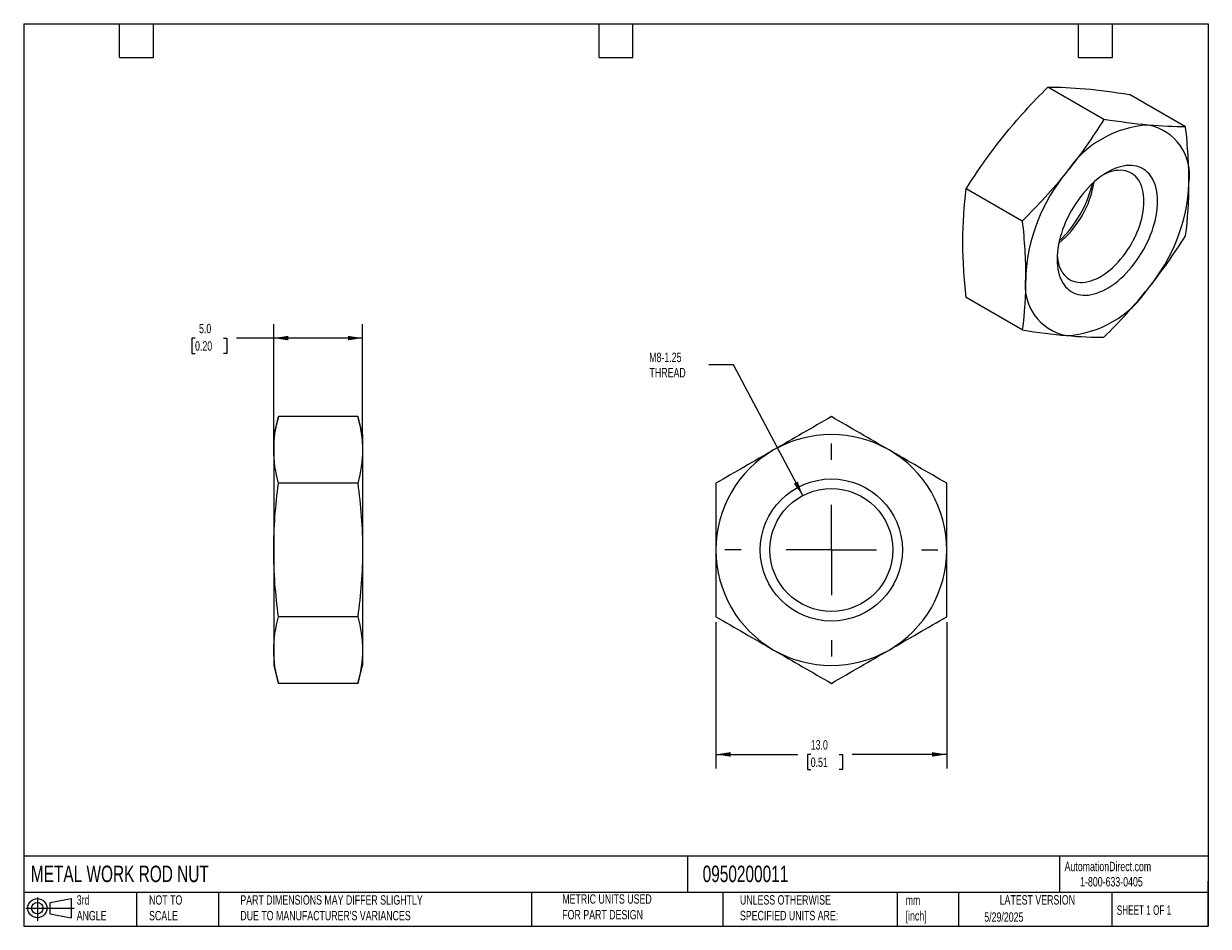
# Model space of a CAD drawing. Header units: millimetres. Extents: x 1.6 to 68.3, y 1.6 to 52.4.
import ezdxf

# ---------------------------------------------------------------- set-up
doc = ezdxf.new("R2010")
doc.units = ezdxf.units.MM
doc.header["$LTSCALE"] = 0.25
doc.linetypes.add('SLD-Center', pattern=[19.05, 15.24, -1.27, 1.27, -1.27])
doc.linetypes.add('SLD-Solid', pattern=[0])
doc.layers.add('CENTER', color=40, linetype='SLD-Center')
doc.layers.add('SLD-DEFPOINTS', color=7, linetype='Continuous')
doc.layers.add('DIMENSIONS', color=140, linetype='SLD-Solid', lineweight=25)
doc.layers.add('TEXT', color=140, linetype='SLD-Solid', lineweight=25)
doc.styles.add('SLDTEXTSTYLE0', font='TXT', dxfattribs={"width": 0.7})
doc.styles.add('SLDTEXTSTYLE1', font='TXT', dxfattribs={"width": 0.65})
doc.dimstyles.new('SLDDIMSTYLE0', dxfattribs={"dimtxt": 0.539502, "dimasz": 0.8255, "dimexe": 0, "dimexo": 0.0625, "dimgap": 0.134875, "dimtad": 0, "dimtih": 1, "dimtoh": 1, "dimrnd": 1e-09, "dimzin": 4, "dimdsep": 46, "dimtxsty": 'SLDTEXTSTYLE0', "dimsah": 1, "dimcen": 0.09, "dimadec": 0, "dimazin": 1, "dimtfac": 1, "dimtofl": 0, "dimtmove": 0, "dimatfit": 3, "dimfxl": 0, "dimfrac": 2, "dimtolj": 1, "dimtzin": 12, "dimarcsym": 0})
doc.dimstyles.new('SLDDIMSTYLE1', dxfattribs={"dimtxt": 0.539502, "dimasz": 0.8255, "dimexe": 0, "dimexo": 0.0625, "dimgap": 0.134875, "dimtad": 0, "dimtih": 1, "dimtoh": 1, "dimrnd": 1e-09, "dimzin": 12, "dimdsep": 46, "dimtxsty": 'SLDTEXTSTYLE0', "dimsah": 1, "dimcen": 0, "dimadec": 0, "dimazin": 3, "dimtfac": 1, "dimtofl": 0, "dimtmove": 0, "dimatfit": 3, "dimfxl": 0, "dimfrac": 2, "dimtolj": 1, "dimtzin": 12, "dimarcsym": 0})

# ---------------------------------------------------------------- blocks, each defined once
blk = doc.blocks.new('Block11')
at = {"color": 7, "linetype": 'SLD-Solid', "lineweight": 18}
for p, q in [((0, 0.72), (2.718, 0.72)), ((0.647, 1.328), (0.647, 0)), ((1.37, 1.042), (2.544, 1.258)), ((1.37, 0.399), (1.37, 1.042)), ((2.544, 1.258), (2.544, 0.183)), ((1.37, 0.399), (2.544, 0.183))]:
    blk.add_line(p, q, dxfattribs=at)
for radius in [0.538, 0.321]:
    blk.add_circle((0.647, 0.72), radius, dxfattribs=at)
blk = doc.blocks.new('Block12')
at = {"layer": 'SLD-DEFPOINTS'}
blk.add_blockref('Block11', (0, 0), dxfattribs=at)
blk = doc.blocks.new('_D')
at = {"layer": 'DIMENSIONS'}
for p, q in [((15.66, 28.714), (15.66, 35.485)), ((20.66, 28.714), (20.66, 35.485)), ((11.232, 34.692), (11.051, 34.692)), ((11.051, 34.692), (11.051, 33.834)), ((12.835, 34.692), (13.016, 34.692)), ((13.016, 34.692), (13.016, 33.834)), ((15.66, 34.692), (13.566, 34.692)), ((20.66, 34.692), (15.66, 34.692)), ((11.051, 33.834), (11.232, 33.834)), ((13.016, 33.834), (12.835, 33.834))]:
    blk.add_line(p, q, dxfattribs=at)
for points in [[(15.66, 34.692), (16.485, 34.565), (16.485, 34.819)], [(20.66, 34.692), (19.834, 34.819), (19.834, 34.565)]]:
    blk.add_solid(points, dxfattribs=at)
at = {"layer": 'DIMENSIONS', "char_height": 0.5292, "attachment_point": 1, "style": 'SLDTEXTSTYLE0'}
for s, insert in [('5.0', (11.456, 35.495)), ('0.20', (11.232, 34.516))]:
    blk.add_mtext(s, dxfattribs=dict(at, insert=insert))
blk = doc.blocks.new('_D_1')
at = {"layer": 'DIMENSIONS'}
for p, q in [((40.546, 18.697), (40.546, 10.468)), ((53.546, 18.697), (53.546, 10.468)), ((40.546, 11.262), (45.154, 11.262)), ((45.885, 11.262), (45.703, 11.262)), ((45.703, 11.262), (45.703, 10.404)), ((47.488, 11.262), (47.669, 11.262)), ((47.669, 11.262), (47.669, 10.404)), ((53.546, 11.262), (48.219, 11.262)), ((45.703, 10.404), (45.885, 10.404)), ((47.669, 10.404), (47.488, 10.404))]:
    blk.add_line(p, q, dxfattribs=at)
for points in [[(40.546, 11.262), (41.371, 11.135), (41.371, 11.389)], [(53.546, 11.262), (52.72, 11.389), (52.72, 11.135)]]:
    blk.add_solid(points, dxfattribs=at)
at = {"layer": 'DIMENSIONS', "char_height": 0.5292, "attachment_point": 1, "style": 'SLDTEXTSTYLE0'}
for s, insert in [('13.0', (45.885, 12.065)), ('0.51', (45.885, 11.086))]:
    blk.add_mtext(s, dxfattribs=dict(at, insert=insert))
blk = doc.blocks.new('_D_2')
at = {"layer": 'DIMENSIONS'}
for p, q in [((41.547, 33.189), (40.158, 33.189)), ((45.432, 25.826), (41.547, 33.189))]:
    blk.add_line(p, q, dxfattribs=at)
blk.add_solid([(45.432, 25.826), (45.159, 26.615), (44.934, 26.497)], dxfattribs=at)
at = {"layer": 'DIMENSIONS', "char_height": 0.5292, "attachment_point": 1, "style": 'SLDTEXTSTYLE0'}
for s, insert in [('M8-1.25', (36.794, 33.872)), ('THREAD', (36.813, 33.014))]:
    blk.add_mtext(s, dxfattribs=dict(at, insert=insert))
blk = doc.blocks.new('SW_CENTERMARKSYMBOL_0')
at = {"layer": 'CENTER', "color": 0}
for p, q in [((0, 5.08), (0, 5.9985)), ((0, 0), (0, 2.54)), ((-5.08, 0), (-5.9985, 0)), ((0, 0), (-2.54, 0)), ((0, 0), (0, -2.54)), ((0, 0), (2.54, 0)), ((5.08, 0), (5.9985, 0)), ((0, -5.08), (0, -5.9985))]:
    blk.add_line(p, q, dxfattribs=at)

msp = doc.modelspace()

# ---------------------------------------------------------------- linework, layer by layer
for p, q in [((62.389, 46.997), (59.234, 48.818)), ((66.985, 46.586), (63.83, 48.407)), ((57.792, 41.279), (54.638, 43.1)), ((57.792, 35.151), (54.638, 36.972)), ((15.929, 30.273), (15.66, 29.267)), ((20.39, 30.273), (15.929, 30.273)), ((20.66, 29.267), (20.39, 30.273)), ((15.66, 29.267), (15.66, 28.396)), ((20.66, 29.267), (20.66, 28.396)), ((15.66, 28.396), (15.66, 22.767)), ((20.66, 28.396), (20.66, 22.767)), ((20.39, 26.52), (15.929, 26.52)), ((15.66, 22.767), (15.66, 17.138)), ((20.66, 22.767), (20.66, 17.138)), ((20.39, 19.014), (15.929, 19.014)), ((15.66, 17.138), (15.66, 16.267)), ((20.66, 17.138), (20.66, 16.267)), ((15.66, 16.267), (15.929, 15.262)), ((20.39, 15.262), (20.66, 16.267)), ((20.39, 15.262), (15.929, 15.262))]:
    msp.add_line(p, q)
at = {"flags": 128}
for points in [[(65.408, 42.391), (65.403, 42.582), (65.388, 42.766), (65.363, 42.943), (65.328, 43.113), (65.284, 43.274), (65.231, 43.426), (65.168, 43.569), (65.095, 43.702), (65.014, 43.825), (64.925, 43.937), (64.827, 44.038), (64.722, 44.127), (64.609, 44.205), (64.488, 44.27), (64.361, 44.323), (64.228, 44.364), (64.089, 44.392), (63.945, 44.407), (63.795, 44.409), (63.642, 44.399), (63.485, 44.375), (63.325, 44.339), (63.162, 44.291), (62.997, 44.23), (62.83, 44.157), (62.663, 44.071), (62.495, 43.975), (62.328, 43.867), (62.161, 43.748), (61.996, 43.618), (61.834, 43.479), (61.673, 43.329), (61.516, 43.171), (61.363, 43.005), (61.214, 42.83), (61.069, 42.648), (60.93, 42.46), (60.797, 42.266), (60.67, 42.066), (60.55, 41.862), (60.437, 41.654), (60.331, 41.442), (60.233, 41.229), (60.144, 41.013), (60.063, 40.797), (59.991, 40.581), (59.928, 40.365), (59.874, 40.151), (59.83, 39.938), (59.795, 39.729), (59.771, 39.523), (59.756, 39.322), (59.751, 39.125), (59.756, 38.935), (59.771, 38.751), (59.795, 38.573), (59.83, 38.404), (59.874, 38.243), (59.928, 38.09), (59.991, 37.947), (60.063, 37.814), (60.144, 37.691), (60.233, 37.579), (60.331, 37.479), (60.437, 37.389), (60.55, 37.312), (60.67, 37.246), (60.797, 37.193), (60.93, 37.153), (61.069, 37.125), (61.214, 37.11), (61.363, 37.107), (61.516, 37.118), (61.673, 37.141), (61.834, 37.177), (61.996, 37.226), (62.161, 37.287), (62.328, 37.36), (62.495, 37.445), (62.663, 37.542), (62.83, 37.65), (62.997, 37.769), (63.162, 37.898), (63.325, 38.038), (63.485, 38.187), (63.642, 38.345), (63.795, 38.512), (63.945, 38.686), (64.089, 38.868), (64.228, 39.056), (64.361, 39.251), (64.488, 39.451), (64.609, 39.655), (64.722, 39.863), (64.827, 40.074), (64.925, 40.288), (65.014, 40.503), (65.095, 40.719), (65.168, 40.936), (65.231, 41.152), (65.284, 41.366), (65.328, 41.578), (65.363, 41.788), (65.388, 41.993), (65.403, 42.195), (65.408, 42.391)], [(64.642, 42.391), (64.637, 42.569), (64.622, 42.741), (64.597, 42.905), (64.562, 43.061), (64.517, 43.209), (64.463, 43.348), (64.4, 43.477), (64.327, 43.595), (64.246, 43.703), (64.156, 43.8), (64.058, 43.885), (63.953, 43.958), (63.84, 44.019), (63.721, 44.067), (63.595, 44.103), (63.464, 44.126), (63.327, 44.136), (63.186, 44.133), (63.041, 44.117), (62.892, 44.088), (62.74, 44.047), (62.586, 43.992), (62.431, 43.926), (62.38, 43.902)], [(59.758, 39.359), (59.771, 39.218), (59.796, 39.054), (59.831, 38.897), (59.875, 38.75), (59.929, 38.611), (59.993, 38.482), (60.065, 38.363), (60.147, 38.256), (60.236, 38.159), (60.334, 38.074), (60.439, 38.001), (60.552, 37.94), (60.671, 37.891), (60.797, 37.855), (60.928, 37.833), (61.065, 37.823), (61.206, 37.826), (61.352, 37.841), (61.5, 37.87), (61.652, 37.912), (61.806, 37.966), (61.961, 38.033), (62.118, 38.111), (62.275, 38.202), (62.431, 38.304), (62.586, 38.417), (62.74, 38.54), (62.892, 38.674), (63.041, 38.817), (63.186, 38.968), (63.327, 39.129), (63.464, 39.296), (63.595, 39.471), (63.721, 39.652), (63.84, 39.838), (63.953, 40.029), (64.058, 40.224), (64.156, 40.422), (64.246, 40.622), (64.327, 40.824), (64.4, 41.026), (64.463, 41.228), (64.517, 41.429), (64.562, 41.629), (64.597, 41.825), (64.622, 42.018), (64.637, 42.207), (64.642, 42.391)]]:
    msp.add_lwpolyline(points, dxfattribs=at)
for radius in [4, 3.459]:
    msp.add_circle((47.046, 22.767), radius)
for centre, radius, start, end in [((65.232, 40.759), 5.933, 93.42955, 146.56508), ((64.347, 43.866), 2.865, 350.86792, 79.33342), ((67.936, 37.65), 9.964, 140.20298, 177.38566), ((56.34, 44.36), 5.565, 309.10348, 350.90189), ((55.324, 44.947), 6.607, 313.54913, 346.45624), ((57.222, 43.866), 9.964, 320.20298, 357.38566), ((60.811, 37.65), 2.865, 170.86792, 259.33342), ((59.926, 40.757), 5.933, 273.42955, 326.56508), ((47.046, 22.767), 6.5, 60, 120), ((47.046, 22.767), 6.5, 120, 180), ((47.046, 22.767), 6.5, 0, 60), ((47.046, 22.767), 6.5, 180, 240), ((47.046, 22.767), 6.5, 300, 0), ((47.046, 22.767), 6.5, 240, 300)]:
    msp.add_arc(centre, radius, start, end)
for points in [[(56.745, 46.069), (57.515, 47.027), (58.353, 47.937), (59.234, 48.818)], [(59.234, 48.818), (59.879, 48.818), (60.572, 48.791), (61.342, 48.722)], [(61.342, 48.722), (62.112, 48.654), (62.95, 48.543), (63.83, 48.407)], [(62.389, 46.997), (61.744, 45.98), (61.051, 44.986), (60.281, 44.028)], [(64.877, 46.681), (64.107, 46.75), (63.269, 46.861), (62.389, 46.997)], [(66.985, 46.586), (66.34, 46.586), (65.647, 46.613), (64.877, 46.681)], [(54.638, 43.1), (55.283, 44.117), (55.975, 45.111), (56.745, 46.069)], [(67.175, 43.412), (67.175, 44.438), (67.103, 45.501), (66.985, 46.586)], [(60.281, 44.028), (59.511, 43.07), (58.673, 42.16), (57.792, 41.279)], [(66.985, 40.457), (67.103, 41.406), (67.175, 42.385), (67.175, 43.412)], [(54.447, 40.146), (54.447, 41.173), (54.52, 42.151), (54.638, 43.1)], [(57.792, 41.279), (57.91, 40.194), (57.983, 39.132), (57.983, 38.105)], [(54.638, 36.972), (54.52, 38.057), (54.447, 39.119), (54.447, 40.146)], [(64.877, 37.488), (65.647, 38.446), (66.34, 39.44), (66.985, 40.457)], [(57.983, 38.105), (57.983, 37.078), (57.91, 36.099), (57.792, 35.151)], [(62.389, 34.74), (63.269, 35.62), (64.107, 36.531), (64.877, 37.488)], [(57.792, 35.151), (58.673, 35.014), (59.511, 34.904), (60.281, 34.835)], [(60.281, 34.835), (61.051, 34.766), (61.744, 34.74), (62.389, 34.74)], [(15.66, 28.396), (15.66, 29.025), (15.762, 29.65), (15.929, 30.273)], [(20.39, 30.273), (20.557, 29.65), (20.66, 29.025), (20.66, 28.396)], [(47.046, 30.273), (45.967, 29.65), (44.885, 29.025), (43.796, 28.396)], [(50.296, 28.396), (49.207, 29.025), (48.124, 29.65), (47.046, 30.273)], [(15.929, 26.52), (15.762, 27.143), (15.66, 27.768), (15.66, 28.396)], [(20.66, 28.396), (20.66, 27.768), (20.557, 27.143), (20.39, 26.52)], [(43.796, 28.396), (42.707, 27.768), (41.624, 27.143), (40.546, 26.52)], [(53.546, 26.52), (52.467, 27.143), (51.385, 27.768), (50.296, 28.396)], [(15.66, 22.767), (15.66, 24.025), (15.762, 25.275), (15.929, 26.52)], [(20.39, 26.52), (20.557, 25.275), (20.66, 24.025), (20.66, 22.767)], [(40.546, 26.52), (40.546, 25.275), (40.546, 24.025), (40.546, 22.767)], [(53.546, 22.767), (53.546, 24.025), (53.546, 25.275), (53.546, 26.52)], [(15.929, 19.014), (15.762, 20.26), (15.66, 21.51), (15.66, 22.767)], [(20.66, 22.767), (20.66, 21.51), (20.557, 20.26), (20.39, 19.014)], [(40.546, 22.767), (40.546, 21.51), (40.546, 20.26), (40.546, 19.014)], [(53.546, 19.014), (53.546, 20.26), (53.546, 21.51), (53.546, 22.767)], [(15.66, 17.138), (15.66, 17.767), (15.762, 18.392), (15.929, 19.014)], [(20.39, 19.014), (20.557, 18.392), (20.66, 17.767), (20.66, 17.138)], [(40.546, 19.014), (41.624, 18.392), (42.707, 17.767), (43.796, 17.138)], [(50.296, 17.138), (51.385, 17.767), (52.467, 18.392), (53.546, 19.014)], [(15.929, 15.262), (15.762, 15.884), (15.66, 16.509), (15.66, 17.138)], [(20.66, 17.138), (20.66, 16.509), (20.557, 15.884), (20.39, 15.262)], [(43.796, 17.138), (44.885, 16.509), (45.967, 15.884), (47.046, 15.262)], [(47.046, 15.262), (48.124, 15.884), (49.207, 16.509), (50.296, 17.138)]]:
    msp.add_open_spline(points, degree=3)
at = {"layer": 'TEXT'}
for p, q in [((1.587, 52.387), (68.262, 52.387)), ((1.587, 52.387), (1.587, 1.587)), ((6.985, 50.483), (6.985, 52.387)), ((8.89, 50.483), (8.89, 52.387)), ((33.972, 50.483), (33.972, 52.387)), ((35.877, 50.483), (35.877, 52.387)), ((60.96, 50.483), (60.96, 52.387)), ((62.865, 50.483), (62.865, 52.387)), ((68.262, 52.387), (68.262, 1.587)), ((6.985, 50.483), (8.89, 50.483)), ((33.972, 50.483), (35.877, 50.483)), ((60.96, 50.483), (62.865, 50.483)), ((68.262, 5.532), (1.587, 5.532)), ((38.94, 5.532), (38.94, 3.492)), ((59.894, 5.532), (59.894, 3.492)), ((68.262, 1.587), (68.262, 4.128)), ((68.262, 3.492), (1.587, 3.492)), ((7.937, 3.492), (7.937, 1.587)), ((12.553, 3.492), (12.553, 1.587)), ((30.162, 3.492), (30.162, 1.587)), ((40.945, 3.492), (40.945, 1.587)), ((50.756, 3.492), (50.756, 1.587)), ((54.203, 3.492), (54.203, 1.587)), ((62.837, 3.492), (62.837, 1.587)), ((1.587, 1.587), (68.262, 1.587))]:
    msp.add_line(p, q, dxfattribs=at)

# ---------------------------------------------------------------- block references
at = {"layer": 'CENTER'}
msp.add_blockref('SW_CENTERMARKSYMBOL_0', (47.046, 22.767), dxfattribs=at)
at = {"layer": 'SLD-DEFPOINTS'}
msp.add_blockref('Block12', (1.709, 1.888), dxfattribs=at)

# ---------------------------------------------------------------- texts
at = {"layer": 'TEXT'}
for s, insert, char_height, attachment_point, style in [('METAL WORK ROD NUT', (1.991, 5.002), 0.92604, 1, 'SLDTEXTSTYLE0'), ('0950200011', (39.802, 5.002), 0.926, 1, 'SLDTEXTSTYLE0'), ('AutomationDirect.com', (60.174, 5.219), 0.52917, 1, 'SLDTEXTSTYLE0'), ('1-800-633-0405', (61.048, 4.359), 0.52917, 1, 'SLDTEXTSTYLE0'), ('3rd^JANGLE', (4.571, 3.334), 0.5292, 1, 'SLDTEXTSTYLE0'), ('NOT TO^JSCALE', (8.644, 3.334), 0.52917, 1, 'SLDTEXTSTYLE0'), ("PART DIMENSIONS MAY DIFFER SLIGHTLY ^JDUE TO MANUFACTURER'S VARIANCES", (13.78, 3.335), 0.52917, 1, 'SLDTEXTSTYLE0'), ('METRIC UNITS USED ^JFOR PART DESIGN', (31.901, 3.389), 0.52917, 1, 'SLDTEXTSTYLE0'), ('UNLESS OTHERWISE ^JSPECIFIED UNITS ARE:', (41.902, 3.34), 0.52917, 1, 'SLDTEXTSTYLE0'), ('LATEST VERSION', (58.638, 3.341), 0.52917, 2, 'SLDTEXTSTYLE0'), ('mm^J[inch]', (51.227, 3.324), 0.5292, 1, 'SLDTEXTSTYLE0'), ('SHEET 1 OF 1', (63.11, 2.763), 0.52917, 1, 'SLDTEXTSTYLE1'), ('5/29/2025', (55.653, 2.374), 0.5292, 1, 'SLDTEXTSTYLE0')]:
    msp.add_mtext(s, dxfattribs=dict(at, insert=insert, char_height=char_height, attachment_point=attachment_point, style=style))

# ---------------------------------------------------------------- dimensions: what is measured, and where the dimension line sits
at = {"layer": 'DIMENSIONS'}
for base, p1, p2, picture, middle in [((15.66, 34.692), (20.66, 28.396), (15.66, 28.396), '_D', (12.033, 34.692)), ((53.546, 11.262), (40.546, 19.014), (53.546, 19.014), '_D_1', (46.686, 11.262))]:
    dim = msp.add_linear_dim(base=base, p1=p1, p2=p2, dimstyle='SLDDIMSTYLE0', dxfattribs=at)
    dim.commit()
    dim.dimension.update_dxf_attribs({"geometry": picture, "text_midpoint": middle, "dimtype": 160})
dim = msp.add_diameter_dim_2p(p1=(48.66, 19.708), p2=(45.432, 25.826), text='M8-1.25\\PTHREAD', dimstyle='SLDDIMSTYLE1', override={"dimpost": '<>'}, dxfattribs=at)
dim.commit()
dim.dimension.update_dxf_attribs({"geometry": '_D_2', "text_midpoint": (38.277, 33.189), "dimtype": 163})

doc.saveas('drawing.dxf')
